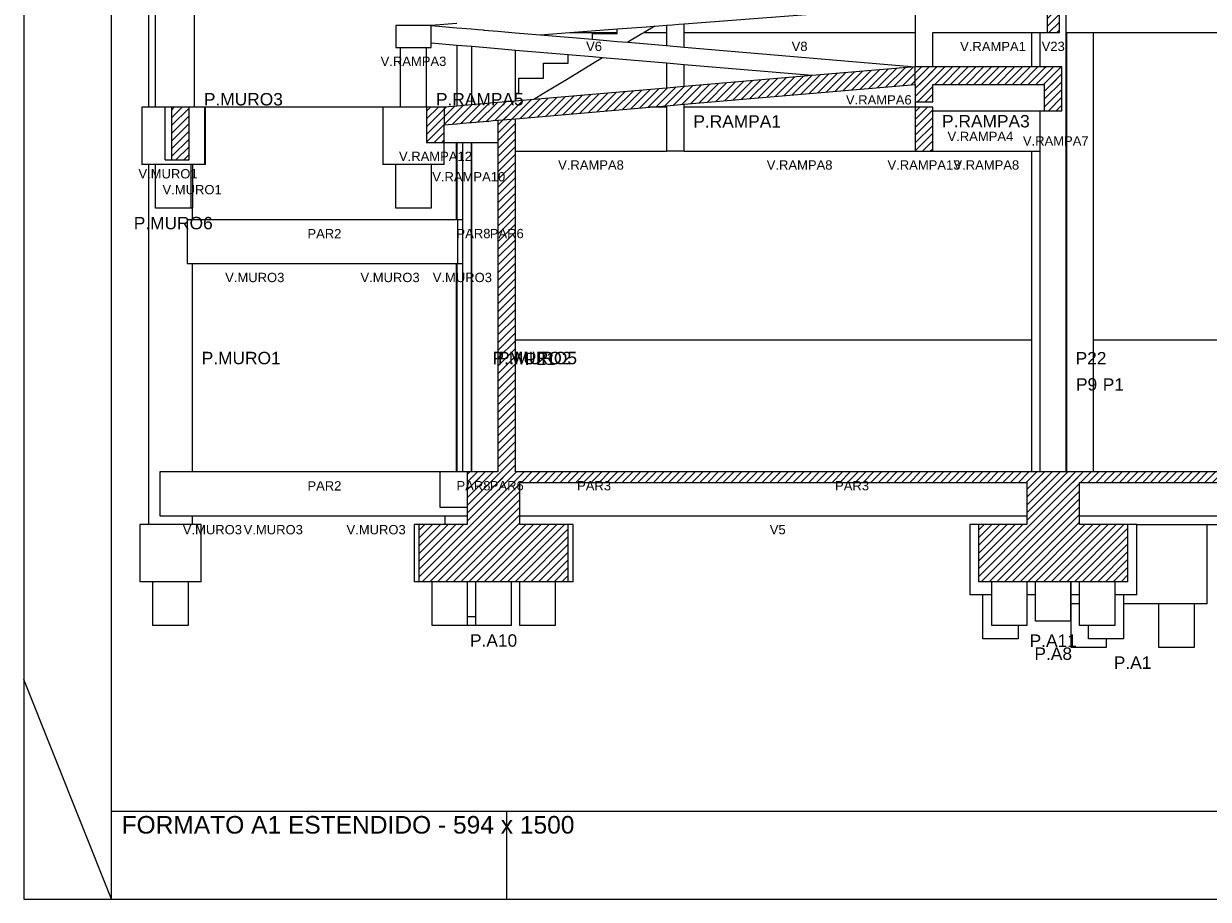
# Model space of a CAD drawing. Header units: millimetres. Extents: x 10 to 1250, y -62 to 528.
# Tile 139 of 256: x 10 to 24, y 198 to 208. Entities that reach past the tile are written whole.
import ezdxf

# ---------------------------------------------------------------- set-up
doc = ezdxf.new("R2010")
doc.units = ezdxf.units.MM
doc.header["$LTSCALE"] = 0.05
for name, color, linetype, lineweight in [('FO-Cotas', 5, 'Continuous', 5), ('FO-Níveis', 9, 'Continuous', 5), ('FO-Pilares pré-moldados', 3, 'Continuous', 20), ('FO-Seção das fundações', 9, 'Continuous', 5), ('FO-Títulos', 7, 'Continuous', 5)]:
    doc.layers.add(name, color=color, linetype=linetype, lineweight=lineweight)
doc.layers.add('FOLHA_PADRÃO', color=7, linetype='Continuous')
doc.styles.add('Arial', font='arial.ttf')
pattern_1 = [(45, (-96.81562, -34.92108), (-0.08838835, 0.08838835), [])]

# ---------------------------------------------------------------- blocks, each defined once
blk = doc.blocks.new('A1EST. 1500')
at = {"layer": 'FOLHA_PADRÃO', "color": 1, "linetype": 'Continuous'}
for p, q in [((0, 59.4), (0, 0)), ((1, 0), (1, 1)), ((5.5, 0), (5.5, 1)), ((0, 0), (150.008, 0))]:
    blk.add_line(p, q, dxfattribs=at)
at = {"layer": 'FOLHA_PADRÃO', "color": 1}
blk.add_line((1, 0), (0, 2.5), dxfattribs=at)
at = {"layer": 'FOLHA_PADRÃO', "color": 6, "linetype": 'Continuous'}
blk.add_lwpolyline([(149, 58.4), (149, 1), (1, 1), (1, 58.4), (149, 58.4)], dxfattribs=at)
at = {"layer": 'FOLHA_PADRÃO', "color": 7, "style": 'Arial'}
blk.add_text('FORMATO A1 ESTENDIDO - 594 x 1500', height=0.2, dxfattribs=at).set_placement((1.114, 0.748))
blk = doc.blocks.new('AAA')
at = {"layer": 'FO-Níveis', "linetype": 'Continuous'}
h = blk.add_hatch(dxfattribs=at)
h.set_pattern_fill('ANSI31', color=256, style=0)
h.set_pattern_definition(pattern_1)
h.paths.add_polyline_path([(-72.5219, 17.5821), (-72.2419, 17.5821), (-72.2419, 18.5821), (-72.5219, 18.5821), (-72.5219, 17.5821)])
h = blk.add_hatch(dxfattribs=at)
h.set_pattern_fill('ANSI31', color=256, style=0)
h.set_pattern_definition(pattern_1)
h.paths.add_polyline_path([(-86.2439, 15.4808), (-75.5239, 16.4008), (-75.5239, 16.8021), (-86.2439, 15.8821), (-86.2439, 15.4808)])
h = blk.add_hatch(dxfattribs=at)
h.set_pattern_fill('ANSI31', color=256, style=0)
h.set_pattern_definition(pattern_1)
h.paths.add_polyline_path([(-75.5239, 16.4021), (-72.1859, 16.4021), (-72.1859, 16.8021), (-75.5239, 16.8021), (-75.5239, 16.4021)])
h = blk.add_hatch(dxfattribs=at)
h.set_pattern_fill('ANSI31', color=256, style=0)
h.set_pattern_definition(pattern_1)
h.paths.add_polyline_path([(-75.5239, 16.0021), (-75.1239, 16.0021), (-75.1239, 16.8021), (-75.5239, 16.8021), (-75.5239, 16.0021)])
h = blk.add_hatch(dxfattribs=at)
h.set_pattern_fill('ANSI31', color=256, style=0)
h.set_pattern_definition(pattern_1)
h.paths.add_polyline_path([(-72.5859, 15.8021), (-72.1859, 15.8021), (-72.1859, 16.8021), (-72.5859, 16.8021), (-72.5859, 15.8021)])
h = blk.add_hatch(dxfattribs=at)
h.set_pattern_fill('ANSI31', color=256, style=0)
h.set_pattern_definition(pattern_1)
h.paths.add_polyline_path([(-92.453, 14.6821), (-92.0529, 14.6821), (-92.0529, 15.8821), (-92.453, 15.8821), (-92.453, 14.6821)])
h = blk.add_hatch(dxfattribs=at)
h.set_pattern_fill('ANSI31', color=256, style=0)
h.set_pattern_definition(pattern_1)
h.paths.add_polyline_path([(-86.6439, 15.0821), (-86.2439, 15.0821), (-86.2439, 15.8821), (-86.6439, 15.8821), (-86.6439, 15.0821)])
h = blk.add_hatch(dxfattribs=at)
h.set_pattern_fill('ANSI31', color=256, style=0)
h.set_pattern_definition(pattern_1)
h.paths.add_polyline_path([(-85.0209, 13.3221), (-84.6209, 13.3221), (-84.6209, 15.8821), (-85.0209, 15.8821), (-85.0209, 13.3221)])
h = blk.add_hatch(dxfattribs=at)
h.set_pattern_fill('ANSI31', color=256, style=0)
h.set_pattern_definition(pattern_1)
h.paths.add_polyline_path([(-75.5239, 14.8821), (-75.1239, 14.8821), (-75.1239, 15.8821), (-75.5239, 15.8821), (-75.5239, 14.8821)])
h = blk.add_hatch(dxfattribs=at)
h.set_pattern_fill('ANSI31', color=256, style=0)
h.set_pattern_definition(pattern_1)
h.paths.add_polyline_path([(-85.0209, 7.5821), (-84.6209, 7.5821), (-84.6209, 13.3221), (-85.0209, 13.3221), (-85.0209, 7.5821)])
h = blk.add_hatch(dxfattribs=at)
h.set_pattern_fill('ANSI31', color=256, style=0)
h.set_pattern_definition(pattern_1)
h.paths.add_polyline_path([(-85.7209, 7.3421), (-71.7819, 7.3421), (-71.7819, 7.5821), (-85.7209, 7.5821), (-85.7209, 7.3421)])
h = blk.add_hatch(dxfattribs=at)
h.set_pattern_fill('ANSI31', color=256, style=0)
h.set_pattern_definition(pattern_1)
h.paths.add_polyline_path([(-85.7209, 6.3821), (-84.5209, 6.3821), (-84.5209, 7.5821), (-85.7209, 7.5821), (-85.7209, 6.3821)])
h = blk.add_hatch(dxfattribs=at)
h.set_pattern_fill('ANSI31', color=256, style=0)
h.set_pattern_definition(pattern_1)
h.paths.add_polyline_path([(-72.9819, 7.3421), (-58.8839, 7.3421), (-58.8839, 7.5821), (-72.9819, 7.5821), (-72.9819, 7.3421)])
h = blk.add_hatch(dxfattribs=at)
h.set_pattern_fill('ANSI31', color=256, style=0)
h.set_pattern_definition(pattern_1)
h.paths.add_polyline_path([(-72.9819, 6.3821), (-71.7819, 6.3821), (-71.7819, 7.5821), (-72.9819, 7.5821), (-72.9819, 6.3821)])
h = blk.add_hatch(dxfattribs=at)
h.set_pattern_fill('ANSI31', color=256, style=0)
h.set_pattern_definition(pattern_1)
h.paths.add_polyline_path([(-86.8209, 5.0821), (-83.4209, 5.0821), (-83.4209, 6.3821), (-86.8209, 6.3821), (-86.8209, 5.0821)])
h = blk.add_hatch(dxfattribs=at)
h.set_pattern_fill('ANSI31', color=256, style=0)
h.set_pattern_definition(pattern_1)
h.paths.add_polyline_path([(-74.0819, 5.0821), (-70.6819, 5.0821), (-70.6819, 6.3821), (-74.0819, 6.3821), (-74.0819, 5.0821)])
at = {"layer": 'FO-Cotas'}
for p, q in [((-92.9759, 18.5821), (-92.9759, 17.7421)), ((-92.8259, 18.5821), (-92.8259, 17.7421)), ((-91.9259, 17.7421), (-91.9259, 18.5821)), ((-80.7859, 17.78), (-75.5239, 18.1811)), ((-75.5239, 18.1811), (-75.5239, 17.7421)), ((-72.0845, 17.7421), (-72.0845, 18.2821)), ((-92.9759, 17.7421), (-92.9759, 16.8021)), ((-92.8259, 17.7421), (-92.8259, 16.8021)), ((-91.9259, 16.8021), (-91.9259, 17.7421)), ((-87.3439, 17.7421), (-87.3439, 17.2421)), ((-87.2439, 17.7421), (-87.3439, 17.7421)), ((-86.6439, 17.7421), (-87.2439, 17.7421)), ((-86.5439, 17.7421), (-86.6439, 17.7421)), ((-85.9569, 17.7869), (-86.5439, 17.7421)), ((-86.5439, 17.7421), (-85.9569, 17.6921)), ((-86.5439, 17.3411), (-86.5439, 17.7421)), ((-85.9569, 17.6921), (-85.6209, 17.6634)), ((-85.6209, 17.6634), (-85.4809, 17.6514)), ((-85.4809, 17.6514), (-85.3569, 17.6409)), ((-85.3569, 17.6409), (-85.3409, 17.6395)), ((-85.3409, 17.6395), (-85.0209, 17.6122)), ((-85.0209, 17.6122), (-84.6209, 17.5781)), ((-84.6209, 17.5781), (-84.061, 17.5303)), ((-84.061, 17.5303), (-83.3816, 17.5821)), ((-84.061, 17.5303), (-82.8659, 17.4284)), ((-83.3816, 17.5821), (-82.3059, 17.6641)), ((-83.3816, 17.5821), (-82.3059, 17.5821)), ((-82.8659, 17.5621), (-82.3059, 17.5621)), ((-82.8659, 17.4284), (-82.8659, 17.5621)), ((-82.3059, 17.6641), (-81.7459, 17.7068)), ((-82.3059, 17.5821), (-82.3059, 17.6641)), ((-82.3059, 17.5621), (-82.3059, 17.5821)), ((-81.7459, 17.5512), (-82.0612, 17.3597)), ((-81.7459, 17.7068), (-81.4527, 17.7292)), ((-81.6949, 17.5821), (-81.7459, 17.5512)), ((-81.4527, 17.7292), (-81.6949, 17.5821)), ((-81.6949, 17.5821), (-81.1859, 17.5821)), ((-81.4527, 17.7292), (-81.1859, 17.7495)), ((-81.1859, 17.7495), (-81.0459, 17.7602)), ((-81.1859, 17.7495), (-81.1859, 17.7421)), ((-81.1859, 17.7421), (-81.1859, 17.5821)), ((-81.1859, 17.5821), (-81.1859, 17.2851)), ((-81.0459, 17.7602), (-80.9059, 17.7708)), ((-80.9059, 17.7708), (-80.7859, 17.78)), ((-80.7859, 17.7421), (-80.7859, 17.78)), ((-80.7859, 17.5821), (-80.7859, 17.7421)), ((-80.7859, 17.5821), (-75.5239, 17.5821)), ((-80.7859, 17.251), (-80.7859, 17.5821)), ((-75.5239, 17.7421), (-75.5239, 17.5821)), ((-75.5239, 17.5821), (-75.5239, 16.8021)), ((-75.1239, 17.5821), (-72.8759, 17.5821)), ((-75.1239, 16.8021), (-75.1239, 17.5821)), ((-72.8759, 17.5821), (-72.8759, 16.8021)), ((-72.8759, 17.5821), (-72.6873, 17.5821)), ((-72.6873, 17.5821), (-72.6873, 16.8021)), ((-72.6873, 17.5821), (-72.6853, 17.5821)), ((-72.6853, 17.5821), (-72.5219, 17.5821)), ((-72.0845, 17.5821), (-72.0845, 17.7421)), ((-72.0845, 17.5821), (-72.0759, 17.5821)), ((-72.0845, 16.8021), (-72.0845, 17.5821)), ((-72.0759, 16.8021), (-72.0759, 17.5821)), ((-72.0759, 17.5821), (-71.4767, 17.5821)), ((-71.4767, 17.5821), (-71.4666, 17.5821)), ((-71.4666, 16.8021), (-71.4666, 17.5821)), ((-71.4666, 17.5821), (-65.2559, 17.5821)), ((-86.5439, 17.3408), (-86.5439, 17.3411)), ((-86.5439, 17.2421), (-86.5439, 17.3408)), ((-85.9569, 17.2907), (-86.5439, 17.3408)), ((-85.9569, 17.2907), (-85.9569, 16.8021)), ((-85.6209, 17.2621), (-85.9569, 17.2907)), ((-85.6209, 17.2621), (-85.6209, 16.8021)), ((-85.3569, 17.2396), (-85.6209, 17.2621)), ((-82.8659, 17.4284), (-82.3059, 17.3806)), ((-82.3059, 17.3806), (-82.0612, 17.3597)), ((-82.0612, 17.3597), (-81.1859, 17.2851)), ((-81.1859, 17.2851), (-80.7859, 17.251)), ((-87.3439, 17.2421), (-87.2439, 17.2421)), ((-87.2439, 17.2421), (-87.2439, 16.8021)), ((-87.2439, 17.2421), (-86.6439, 17.2421)), ((-86.6439, 16.8021), (-86.6439, 17.2421)), ((-86.6439, 17.2421), (-86.5439, 17.2421)), ((-85.0209, 17.2109), (-85.3569, 17.2396)), ((-84.6209, 17.1768), (-85.0209, 17.2109)), ((-84.6209, 16.8021), (-84.6209, 17.1768)), ((-83.4259, 17.0749), (-84.6209, 17.1768)), ((-83.4259, 16.8821), (-83.4259, 17.0749)), ((-82.8659, 17.0271), (-83.4259, 17.0749)), ((-82.6407, 17.0079), (-82.8659, 17.0271)), ((-82.6407, 17.0079), (-82.8659, 16.8712)), ((-81.1859, 16.8838), (-82.6407, 17.0079)), ((-80.7859, 17.251), (-75.5239, 16.8021)), ((-92.9759, 16.8021), (-92.9759, 15.8821)), ((-92.8259, 16.8021), (-92.8259, 15.8821)), ((-91.9259, 15.8821), (-91.9259, 16.8021)), ((-87.2439, 16.8021), (-87.2439, 15.8821)), ((-86.6439, 15.8821), (-86.6439, 16.8021)), ((-85.9569, 16.8021), (-85.9569, 15.9068)), ((-85.6209, 16.8021), (-85.6209, 16.7731)), ((-85.6209, 16.7731), (-85.6209, 15.9356)), ((-84.6209, 16.7731), (-84.6209, 16.8021)), ((-84.6209, 16.2021), (-84.6209, 16.7731)), ((-83.9859, 16.8821), (-83.4259, 16.8821)), ((-83.9859, 16.5421), (-83.9859, 16.8821)), ((-82.8659, 16.8712), (-83.4259, 16.5312)), ((-81.1859, 16.8838), (-81.1859, 16.8021)), ((-80.7859, 16.8497), (-81.1859, 16.8838)), ((-81.1859, 16.8021), (-81.1859, 16.3162)), ((-80.7859, 16.8021), (-80.7859, 16.8497)), ((-77.8691, 16.6009), (-80.7859, 16.8497)), ((-80.7859, 16.3505), (-80.7859, 16.8021)), ((-72.0845, 15.8821), (-72.0845, 16.8021)), ((-72.0759, 15.8821), (-72.0759, 16.8021)), ((-71.4666, 15.8821), (-71.4666, 16.8021)), ((-84.5459, 16.5421), (-83.9859, 16.5421)), ((-84.5459, 16.2021), (-84.5459, 16.5421)), ((-83.4259, 16.5312), (-83.9859, 16.1912)), ((-84.6209, 16.2021), (-84.5459, 16.2021)), ((-84.6209, 16.0214), (-84.6209, 16.2021)), ((-83.9859, 16.1912), (-84.207, 16.0569)), ((-81.1859, 15.9148), (-81.1859, 15.8821)), ((-80.7859, 15.8821), (-80.7859, 15.9492)), ((-75.5239, 16.0021), (-75.5239, 15.8821)), ((-93.1294, 15.8821), (-93.1294, 14.5821)), ((-93.0759, 15.8821), (-93.1294, 15.8821)), ((-92.9759, 15.8821), (-93.0759, 15.8821)), ((-92.8259, 15.8821), (-92.9759, 15.8821)), ((-92.8196, 15.8821), (-92.8259, 15.8821)), ((-92.6172, 15.8821), (-92.8196, 15.8821)), ((-92.6076, 15.8821), (-92.6172, 15.8821)), ((-92.5953, 15.8821), (-92.6076, 15.8821)), ((-92.453, 15.8821), (-92.5953, 15.8821)), ((-92.5953, 14.6821), (-92.5953, 15.8821)), ((-91.9808, 15.8821), (-92.0529, 15.8821)), ((-91.9759, 15.8821), (-91.9808, 15.8821)), ((-91.9259, 15.8821), (-91.9759, 15.8821)), ((-91.6956, 15.8821), (-91.9259, 15.8821)), ((-91.6759, 15.8821), (-91.6956, 15.8821)), ((-91.6956, 14.8821), (-91.6956, 15.8821)), ((-91.6759, 14.8821), (-91.6759, 15.8821)), ((-87.6439, 15.8821), (-91.6759, 15.8821)), ((-87.6439, 15.8821), (-87.6439, 14.8821)), ((-87.2439, 15.8821), (-87.6439, 15.8821)), ((-86.6439, 15.8821), (-87.2439, 15.8821)), ((-81.1859, 15.8821), (-81.5671, 15.8821)), ((-81.1859, 15.8821), (-81.1859, 14.8821)), ((-75.5239, 15.8821), (-80.7859, 15.8821)), ((-80.7859, 14.8821), (-80.7859, 15.8821)), ((-75.1239, 15.8021), (-72.8759, 15.8021)), ((-72.8759, 15.8021), (-72.6873, 15.8021)), ((-72.6873, 15.8021), (-72.6873, 14.8821)), ((-72.6873, 15.8021), (-72.6853, 15.8021)), ((-72.6853, 15.8021), (-72.5859, 15.8021)), ((-72.0845, 13.3221), (-72.0845, 15.8821)), ((-72.0759, 13.3221), (-72.0759, 15.8821)), ((-71.4666, 13.3221), (-71.4666, 15.8821)), ((-91.6956, 14.5821), (-91.6956, 14.8821)), ((-91.6759, 14.5821), (-91.6759, 14.8821)), ((-87.6439, 14.8821), (-87.6439, 14.5821)), ((-86.2439, 14.8821), (-86.2439, 15.0821)), ((-86.2439, 15.0821), (-85.9618, 15.0821)), ((-86.2439, 14.5821), (-86.2439, 14.8821)), ((-85.9618, 15.0821), (-85.9569, 15.0821)), ((-85.9618, 14.8821), (-85.9618, 15.0821)), ((-85.9618, 13.3221), (-85.9618, 14.8821)), ((-85.9569, 15.0821), (-85.9569, 14.8821)), ((-85.9569, 15.0821), (-85.952, 15.0821)), ((-85.9569, 14.8821), (-85.9569, 13.3221)), ((-85.952, 15.0821), (-85.8313, 15.0821)), ((-85.8313, 15.0821), (-85.8313, 13.3221)), ((-85.8313, 15.0821), (-85.7408, 15.0821)), ((-85.7408, 15.0821), (-85.646, 15.0821)), ((-85.646, 15.0821), (-85.63, 15.0821)), ((-85.63, 15.0821), (-85.6209, 15.0821)), ((-85.63, 15.0821), (-85.63, 14.8821)), ((-85.63, 14.8821), (-85.63, 13.3221)), ((-85.6209, 15.0821), (-85.6209, 14.8821)), ((-85.6209, 15.0821), (-85.5262, 15.0821)), ((-85.6209, 14.8821), (-85.6209, 13.3221)), ((-85.5262, 15.0821), (-85.3569, 15.0821)), ((-85.3569, 15.0821), (-85.2462, 15.0821)), ((-85.2462, 15.0821), (-85.2313, 15.0821)), ((-85.2313, 15.0821), (-85.1264, 15.0821)), ((-85.1264, 15.0821), (-85.0209, 15.0821)), ((-84.6209, 14.8821), (-81.1859, 14.8821)), ((-80.7859, 14.8821), (-81.1859, 14.8821)), ((-80.7859, 14.8821), (-75.5239, 14.8821)), ((-75.1239, 14.8821), (-72.8759, 14.8821)), ((-72.8759, 14.8821), (-72.8759, 13.3221)), ((-72.8759, 14.8821), (-72.6873, 14.8821)), ((-72.6873, 14.8821), (-72.6873, 13.3221)), ((-93.0759, 14.5821), (-93.1294, 14.5821)), ((-92.9759, 14.5821), (-93.0759, 14.5821)), ((-92.9759, 14.5821), (-92.9759, 13.3221)), ((-92.8125, 14.5821), (-92.9759, 14.5821)), ((-92.8125, 13.5821), (-92.8125, 14.5821)), ((-92.7759, 14.5821), (-92.8125, 14.5821)), ((-92.0125, 14.5821), (-92.7759, 14.5821)), ((-92.5953, 14.6821), (-92.453, 14.6821)), ((-92.0125, 14.5821), (-92.0125, 13.5821)), ((-91.9808, 14.5821), (-92.0125, 14.5821)), ((-91.9759, 14.5821), (-91.9808, 14.5821)), ((-91.9759, 14.5821), (-91.9759, 13.5821)), ((-91.6956, 14.5821), (-91.9759, 14.5821)), ((-91.6759, 14.5821), (-91.6956, 14.5821)), ((-87.3439, 14.5821), (-87.6439, 14.5821)), ((-87.3439, 13.5821), (-87.3439, 14.5821)), ((-86.5439, 14.5821), (-87.3439, 14.5821)), ((-86.5439, 14.5821), (-86.5439, 13.5821)), ((-86.2439, 14.5821), (-86.5439, 14.5821)), ((-92.7759, 13.5821), (-92.8125, 13.5821)), ((-92.0125, 13.5821), (-92.7759, 13.5821)), ((-91.9808, 13.5821), (-92.0125, 13.5821)), ((-91.9759, 13.5821), (-91.9808, 13.5821)), ((-91.9759, 13.3221), (-91.9759, 13.5821)), ((-86.5439, 13.5821), (-87.3439, 13.5821)), ((-92.9759, 13.3221), (-92.9759, 7.5821)), ((-92.0966, 13.3221), (-92.0966, 12.3221)), ((-91.9808, 13.3221), (-92.0966, 13.3221)), ((-91.9759, 13.3221), (-91.9808, 13.3221)), ((-89.0179, 13.3221), (-91.9759, 13.3221)), ((-89.0166, 13.3221), (-89.0179, 13.3221)), ((-88.806, 13.3221), (-89.0166, 13.3221)), ((-88.8047, 13.3221), (-88.806, 13.3221)), ((-85.9618, 13.3221), (-88.8047, 13.3221)), ((-85.9569, 13.3221), (-85.9618, 13.3221)), ((-85.952, 13.3221), (-85.9569, 13.3221)), ((-85.9366, 13.3221), (-85.952, 13.3221)), ((-85.8503, 13.3221), (-85.9366, 13.3221)), ((-85.9366, 12.3221), (-85.9366, 13.3221)), ((-85.8313, 13.3221), (-85.8503, 13.3221)), ((-85.8313, 13.3221), (-85.8313, 12.3221)), ((-85.63, 13.3221), (-85.63, 7.5821)), ((-85.6209, 13.3221), (-85.6209, 13.2931)), ((-85.6209, 13.2931), (-85.6209, 7.5821)), ((-72.8759, 13.3221), (-72.8759, 10.5821)), ((-72.6873, 13.3221), (-72.6873, 7.5821)), ((-72.0845, 10.5821), (-72.0845, 13.3221)), ((-72.0759, 10.5821), (-72.0759, 13.3221)), ((-71.4666, 10.5821), (-71.4666, 13.3221)), ((-92.0966, 12.3221), (-91.9808, 12.3221)), ((-91.9808, 12.3221), (-91.9759, 12.3221)), ((-91.9759, 7.5821), (-91.9759, 12.3221)), ((-91.9759, 12.3221), (-89.0179, 12.3221)), ((-89.0179, 12.3221), (-89.0166, 12.3221)), ((-89.0166, 12.3221), (-88.806, 12.3221)), ((-88.806, 12.3221), (-88.8047, 12.3221)), ((-88.8047, 12.3221), (-85.9618, 12.3221)), ((-85.9618, 7.5821), (-85.9618, 12.3221)), ((-85.9618, 12.3221), (-85.9569, 12.3221)), ((-85.9569, 12.3221), (-85.9569, 7.5821)), ((-85.9569, 12.3221), (-85.952, 12.3221)), ((-85.952, 12.3221), (-85.9366, 12.3221)), ((-85.9366, 12.3221), (-85.8503, 12.3221)), ((-85.8503, 12.3221), (-85.8313, 12.3221)), ((-85.8313, 12.3221), (-85.8313, 7.5821)), ((-81.0459, 10.5821), (-84.6209, 10.5821)), ((-72.8759, 10.5821), (-81.0459, 10.5821)), ((-72.8759, 10.5821), (-72.8759, 9.5821)), ((-72.0845, 9.5821), (-72.0845, 10.5821)), ((-72.0759, 9.5821), (-72.0759, 10.5821)), ((-71.4666, 9.5821), (-71.4666, 10.5821)), ((-65.2559, 10.5821), (-71.4666, 10.5821)), ((-72.8759, 9.5821), (-72.8759, 7.5821)), ((-72.0845, 7.5821), (-72.0845, 9.5821)), ((-72.0759, 7.5821), (-72.0759, 9.5821)), ((-71.4666, 7.5821), (-71.4666, 9.5821)), ((-92.9759, 7.5821), (-92.9759, 6.3821)), ((-92.7145, 7.5821), (-92.7145, 6.5821)), ((-92.01, 7.5821), (-92.7145, 7.5821)), ((-91.9808, 7.5821), (-92.01, 7.5821)), ((-91.9759, 7.5821), (-91.9808, 7.5821)), ((-90.3267, 7.5821), (-91.9759, 7.5821)), ((-90.2692, 7.5821), (-90.3267, 7.5821)), ((-89.9439, 7.5821), (-90.2692, 7.5821)), ((-89.891, 7.5821), (-89.9439, 7.5821)), ((-89.8335, 7.5821), (-89.891, 7.5821)), ((-89.6973, 7.5821), (-89.8335, 7.5821)), ((-89.4507, 7.5821), (-89.6973, 7.5821)), ((-86.9404, 7.5821), (-89.4507, 7.5821)), ((-86.8458, 7.5821), (-86.9404, 7.5821)), ((-86.8296, 7.5821), (-86.8458, 7.5821)), ((-86.7258, 7.5821), (-86.8296, 7.5821)), ((-86.3436, 7.5821), (-86.7258, 7.5821)), ((-86.3436, 7.5821), (-86.3436, 6.7821)), ((-86.2209, 7.5821), (-86.3436, 7.5821)), ((-85.991, 7.5821), (-86.2209, 7.5821)), ((-85.9618, 7.5821), (-85.991, 7.5821)), ((-85.9569, 7.5821), (-85.9618, 7.5821)), ((-85.952, 7.5821), (-85.9569, 7.5821)), ((-85.8313, 7.5821), (-85.952, 7.5821)), ((-85.7678, 7.5821), (-85.8313, 7.5821)), ((-85.7408, 7.5821), (-85.7678, 7.5821)), ((-85.7209, 7.5821), (-85.7408, 7.5821)), ((-86.3436, 6.7821), (-86.2209, 6.7821)), ((-86.2209, 6.7821), (-85.991, 6.7821)), ((-85.991, 6.7821), (-85.9569, 6.7821)), ((-85.9569, 6.7821), (-85.952, 6.7821)), ((-85.952, 6.7821), (-85.8313, 6.7821)), ((-85.8313, 6.7821), (-85.7678, 6.7821)), ((-85.7678, 6.7821), (-85.7209, 6.7821)), ((-92.7145, 6.5821), (-91.9759, 6.5821)), ((-91.9759, 6.3821), (-91.9759, 6.5821)), ((-91.9759, 6.5821), (-90.3267, 6.5821)), ((-90.3267, 6.5821), (-90.2692, 6.5821)), ((-90.2692, 6.5821), (-89.9439, 6.5821)), ((-89.9439, 6.5821), (-89.891, 6.5821)), ((-89.891, 6.5821), (-89.8335, 6.5821)), ((-89.8335, 6.5821), (-89.6973, 6.5821)), ((-89.6973, 6.5821), (-89.4507, 6.5821)), ((-89.4507, 6.5821), (-86.2313, 6.5821)), ((-86.2313, 6.5821), (-86.2313, 6.3821)), ((-86.2313, 6.5821), (-85.9569, 6.5821)), ((-85.9569, 6.5821), (-85.8313, 6.5821)), ((-85.8313, 6.5821), (-85.7678, 6.5821)), ((-85.7678, 6.5821), (-85.7209, 6.5821)), ((-84.5209, 6.5821), (-81.0459, 6.5821)), ((-81.0459, 6.5821), (-72.9819, 6.5821)), ((-71.7819, 6.5821), (-71.5465, 6.5821)), ((-71.5465, 6.5821), (-71.4838, 6.5821)), ((-71.4838, 6.5821), (-71.4666, 6.5821)), ((-71.4666, 6.5821), (-70.7702, 6.5821)), ((-70.7702, 6.5821), (-70.3816, 6.5821)), ((-70.3816, 6.5821), (-69.605, 6.5821)), ((-69.605, 6.5821), (-65.6384, 6.5821)), ((-93.1759, 6.3821), (-93.1759, 5.0821)), ((-92.9759, 6.3821), (-93.1759, 6.3821)), ((-91.9759, 6.3821), (-92.9759, 6.3821)), ((-91.7759, 6.3821), (-91.9759, 6.3821)), ((-91.7759, 5.0821), (-91.7759, 6.3821)), ((-86.9292, 6.3821), (-86.9292, 5.0821)), ((-86.8209, 6.3821), (-86.9292, 6.3821)), ((-83.3126, 6.3821), (-83.4209, 6.3821)), ((-83.3126, 5.0821), (-83.3126, 6.3821)), ((-74.2819, 6.3821), (-74.2819, 4.7821)), ((-74.0819, 6.3821), (-74.2819, 6.3821)), ((-70.4819, 6.3821), (-70.6819, 6.3821)), ((-70.4819, 6.3821), (-70.3816, 6.3821)), ((-70.4819, 4.7821), (-70.4819, 6.3821)), ((-70.3816, 6.3821), (-69.605, 6.3821)), ((-69.605, 6.3821), (-68.8757, 6.3821)), ((-68.8757, 4.5821), (-68.8757, 6.3821)), ((-68.8757, 6.3821), (-66.5559, 6.3821)), ((-92.8759, 5.0821), (-93.1759, 5.0821)), ((-92.8759, 4.0821), (-92.8759, 5.0821)), ((-92.0759, 5.0821), (-92.8759, 5.0821)), ((-92.0759, 5.0821), (-92.0759, 4.0821)), ((-91.7759, 5.0821), (-92.0759, 5.0821)), ((-86.8209, 5.0821), (-86.9292, 5.0821)), ((-86.5209, 4.0821), (-86.5209, 5.0821)), ((-85.7209, 5.0821), (-85.7209, 4.2821)), ((-85.5209, 4.2821), (-85.5209, 5.0821)), ((-84.7209, 5.0821), (-84.7209, 4.0821)), ((-84.5209, 4.0821), (-84.5209, 5.0821)), ((-83.7209, 5.0821), (-83.7209, 4.0821)), ((-83.3126, 5.0821), (-83.4209, 5.0821)), ((-73.7819, 4.7821), (-73.7819, 5.0821)), ((-72.9819, 5.0821), (-72.9819, 4.7821)), ((-72.7894, 4.7821), (-72.7894, 5.0821)), ((-71.9894, 5.0821), (-71.9894, 4.7821)), ((-71.9824, 5.0821), (-71.9824, 4.7821)), ((-71.7819, 4.7821), (-71.7819, 5.0821)), ((-70.9819, 5.0821), (-70.9819, 4.7821)), ((-73.9819, 4.7821), (-74.2819, 4.7821)), ((-73.9819, 3.7821), (-73.9819, 4.7821)), ((-73.7819, 4.7821), (-73.9819, 4.7821)), ((-73.7819, 4.0821), (-73.7819, 4.7821)), ((-72.7894, 4.7821), (-72.9819, 4.7821)), ((-72.9819, 4.7821), (-72.9819, 4.0821)), ((-72.7894, 4.1821), (-72.7894, 4.7821)), ((-71.9894, 4.7821), (-71.9894, 4.5821)), ((-71.7819, 4.7821), (-71.9824, 4.7821)), ((-71.9824, 4.7821), (-71.9824, 4.5821)), ((-71.7819, 4.5821), (-71.7819, 4.7821)), ((-70.7819, 4.7821), (-70.9819, 4.7821)), ((-70.9819, 4.7821), (-70.9819, 4.5821)), ((-70.7819, 4.7821), (-70.7819, 4.5821)), ((-70.4819, 4.7821), (-70.7819, 4.7821)), ((-71.9894, 4.5821), (-71.9894, 4.1821)), ((-71.9757, 4.5821), (-71.9824, 4.5821)), ((-71.9824, 4.5821), (-71.9824, 4.1821)), ((-71.9757, 3.5821), (-71.9757, 4.5821)), ((-71.7819, 4.5821), (-71.9757, 4.5821)), ((-71.7819, 4.0821), (-71.7819, 4.5821)), ((-70.9819, 4.5821), (-70.9819, 4.0821)), ((-69.9757, 4.5821), (-70.7819, 4.5821)), ((-70.7819, 4.5821), (-70.7819, 3.7821)), ((-69.9757, 3.5821), (-69.9757, 4.5821)), ((-69.1757, 4.5821), (-69.9757, 4.5821)), ((-69.1757, 4.5821), (-69.1757, 3.5821)), ((-68.8757, 4.5821), (-69.1757, 4.5821)), ((-92.0759, 4.0821), (-92.8759, 4.0821)), ((-86.0569, 4.0821), (-86.5209, 4.0821)), ((-85.7209, 4.0821), (-86.0569, 4.0821)), ((-85.5209, 4.2821), (-85.7209, 4.2821)), ((-85.7209, 4.2821), (-85.7209, 4.0821)), ((-85.5209, 4.0821), (-85.7209, 4.0821)), ((-85.5209, 4.0821), (-85.5209, 4.2821)), ((-85.2569, 4.0821), (-85.5209, 4.0821)), ((-84.7209, 4.0821), (-85.2569, 4.0821)), ((-83.7209, 4.0821), (-84.5209, 4.0821)), ((-73.1819, 4.0821), (-73.7819, 4.0821)), ((-73.1819, 4.0821), (-73.1819, 3.7821)), ((-72.9819, 4.0821), (-73.1819, 4.0821)), ((-72.7824, 4.1821), (-72.7894, 4.1821)), ((-71.9894, 4.1821), (-72.7824, 4.1821)), ((-71.9824, 4.1821), (-71.9894, 4.1821)), ((-71.5819, 4.0821), (-71.7819, 4.0821)), ((-71.5819, 3.7821), (-71.5819, 4.0821)), ((-71.1757, 4.0821), (-71.5819, 4.0821)), ((-70.9819, 4.0821), (-71.1757, 4.0821)), ((-73.1819, 3.7821), (-73.9819, 3.7821)), ((-71.1757, 3.7821), (-71.5819, 3.7821)), ((-71.1757, 3.7821), (-71.1757, 3.5821)), ((-70.7819, 3.7821), (-71.1757, 3.7821)), ((-71.1757, 3.5821), (-71.9757, 3.5821)), ((-69.1757, 3.5821), (-69.9757, 3.5821))]:
    blk.add_line(p, q, dxfattribs=at)
at = {"layer": 'FO-Títulos'}
for p, q in [((-72.5219, 18.2821), (-72.5219, 17.7421)), ((-72.2419, 17.7421), (-72.2419, 18.2821)), ((-72.5219, 17.7421), (-72.5219, 17.5821)), ((-72.5219, 17.5821), (-72.4952, 17.5821)), ((-72.4952, 17.5821), (-72.4659, 17.5821)), ((-72.4659, 17.5821), (-72.3819, 17.5821)), ((-72.3819, 17.5821), (-72.2419, 17.5821)), ((-72.2419, 17.5821), (-72.2419, 17.7421)), ((-75.5239, 16.8021), (-77.8691, 16.6009)), ((-75.1239, 16.8021), (-75.5239, 16.8021)), ((-75.5239, 16.4021), (-75.5239, 16.8021)), ((-72.8759, 16.8021), (-75.1239, 16.8021)), ((-72.6873, 16.8021), (-72.8759, 16.8021)), ((-72.5859, 16.8021), (-72.6873, 16.8021)), ((-72.4952, 16.8021), (-72.5859, 16.8021)), ((-72.3859, 16.8021), (-72.4952, 16.8021)), ((-72.1859, 16.8021), (-72.3859, 16.8021)), ((-72.1859, 16.4021), (-72.1859, 16.8021)), ((-77.8691, 16.6009), (-80.7859, 16.3505)), ((-81.1859, 16.3162), (-84.207, 16.0569)), ((-80.7859, 16.3505), (-81.1859, 16.3162)), ((-80.7859, 15.9492), (-75.5239, 16.4008)), ((-75.5239, 16.4008), (-75.5239, 16.4021)), ((-75.5239, 16.4008), (-75.5239, 16.0021)), ((-75.1239, 16.0021), (-75.1239, 16.4021)), ((-75.1239, 16.4021), (-72.8759, 16.4021)), ((-72.8759, 16.4021), (-72.6873, 16.4021)), ((-72.6873, 16.4021), (-72.5859, 16.4021)), ((-72.5859, 16.4021), (-72.5859, 15.8821)), ((-72.1859, 15.8821), (-72.1859, 16.4021)), ((-85.6209, 15.9356), (-85.9569, 15.9068)), ((-85.3569, 15.9582), (-85.6209, 15.9356)), ((-85.1059, 15.9798), (-85.3569, 15.9582)), ((-85.0209, 15.9871), (-85.1059, 15.9798)), ((-84.6209, 16.0214), (-85.0209, 15.9871)), ((-84.5459, 16.0278), (-84.6209, 16.0214)), ((-84.207, 16.0569), (-84.5459, 16.0278)), ((-81.5671, 15.8821), (-81.1859, 15.9148)), ((-81.1859, 15.9148), (-80.7859, 15.9492)), ((-75.5239, 16.0021), (-75.1239, 16.0021)), ((-92.453, 15.8821), (-92.453, 14.6821)), ((-92.3259, 15.8821), (-92.453, 15.8821)), ((-92.2174, 15.8821), (-92.3259, 15.8821)), ((-92.0529, 15.8821), (-92.2174, 15.8821)), ((-92.0529, 14.8821), (-92.0529, 15.8821)), ((-86.6439, 15.8821), (-86.6439, 15.0821)), ((-86.4439, 15.8821), (-86.6439, 15.8821)), ((-86.2439, 15.8821), (-86.4439, 15.8821)), ((-85.9569, 15.9068), (-86.2439, 15.8821)), ((-86.2439, 15.8821), (-86.2439, 15.4808)), ((-84.6209, 15.62), (-81.5671, 15.8821)), ((-75.1239, 15.8821), (-75.5239, 15.8821)), ((-75.5239, 15.8821), (-75.5239, 14.8821)), ((-75.1239, 15.8021), (-75.1239, 15.8821)), ((-75.1239, 14.8821), (-75.1239, 15.8021)), ((-72.5859, 15.8821), (-72.5859, 15.8021)), ((-72.5859, 15.8021), (-72.4952, 15.8021)), ((-72.4952, 15.8021), (-72.3859, 15.8021)), ((-72.3859, 15.8021), (-72.1859, 15.8021)), ((-72.1859, 15.8021), (-72.1859, 15.8821)), ((-86.2439, 15.4808), (-85.9618, 15.505)), ((-86.2439, 15.0821), (-86.2439, 15.4808)), ((-85.9618, 15.505), (-85.9569, 15.5054)), ((-85.9569, 15.5054), (-85.952, 15.5058)), ((-85.952, 15.5058), (-85.8313, 15.5162)), ((-85.8313, 15.5162), (-85.7408, 15.5239)), ((-85.7408, 15.5239), (-85.646, 15.5321)), ((-85.646, 15.5321), (-85.63, 15.5334)), ((-85.63, 15.5334), (-85.6209, 15.5342)), ((-85.6209, 15.5342), (-85.5262, 15.5423)), ((-85.5262, 15.5423), (-85.3569, 15.5569)), ((-85.3569, 15.5569), (-85.2462, 15.5664)), ((-85.2462, 15.5664), (-85.2313, 15.5677)), ((-85.2313, 15.5677), (-85.1264, 15.5767)), ((-85.1264, 15.5767), (-85.0209, 15.5857)), ((-85.0209, 15.5857), (-84.8209, 15.6029)), ((-85.0209, 15.5857), (-85.0209, 15.0821)), ((-84.8209, 15.6029), (-84.6209, 15.62)), ((-84.6209, 14.8821), (-84.6209, 15.62)), ((-92.0529, 14.6821), (-92.0529, 14.8821)), ((-86.6439, 15.0821), (-86.4439, 15.0821)), ((-86.4439, 15.0821), (-86.2439, 15.0821)), ((-85.0209, 15.0821), (-85.0209, 14.8821)), ((-85.0209, 14.8821), (-85.0209, 13.3221)), ((-84.6209, 13.3221), (-84.6209, 14.8821)), ((-75.5239, 14.8821), (-75.1239, 14.8821)), ((-92.453, 14.6821), (-92.2174, 14.6821)), ((-92.2174, 14.6821), (-92.0529, 14.6821)), ((-85.0209, 13.3221), (-85.0209, 13.2931)), ((-85.0209, 13.2931), (-85.0209, 7.5821)), ((-84.6209, 13.2931), (-84.6209, 13.3221)), ((-84.6209, 10.5821), (-84.6209, 13.2931)), ((-84.6209, 9.5821), (-84.6209, 10.5821)), ((-84.6209, 7.5821), (-84.6209, 9.5821)), ((-85.7209, 7.5821), (-85.7209, 7.3421)), ((-85.646, 7.5821), (-85.7209, 7.5821)), ((-85.6445, 7.5821), (-85.646, 7.5821)), ((-85.63, 7.5821), (-85.6445, 7.5821)), ((-85.6209, 7.5821), (-85.63, 7.5821)), ((-85.5262, 7.5821), (-85.6209, 7.5821)), ((-85.3569, 7.5821), (-85.5262, 7.5821)), ((-85.2464, 7.5821), (-85.3569, 7.5821)), ((-85.2462, 7.5821), (-85.2464, 7.5821)), ((-85.2313, 7.5821), (-85.2462, 7.5821)), ((-85.1513, 7.5821), (-85.2313, 7.5821)), ((-85.1264, 7.5821), (-85.1513, 7.5821)), ((-85.0209, 7.5821), (-85.1264, 7.5821)), ((-84.5209, 7.5821), (-84.6209, 7.5821)), ((-81.0459, 7.5821), (-84.5209, 7.5821)), ((-72.9819, 7.5821), (-81.0459, 7.5821)), ((-72.8759, 7.5821), (-72.9819, 7.5821)), ((-72.6873, 7.5821), (-72.8759, 7.5821)), ((-72.6859, 7.5821), (-72.6873, 7.5821)), ((-72.4952, 7.5821), (-72.6859, 7.5821)), ((-72.4759, 7.5821), (-72.4952, 7.5821)), ((-72.3182, 7.5821), (-72.4759, 7.5821)), ((-72.0859, 7.5821), (-72.3182, 7.5821)), ((-72.0845, 7.5821), (-72.0859, 7.5821)), ((-72.0759, 7.5821), (-72.0845, 7.5821)), ((-71.7819, 7.5821), (-72.0759, 7.5821)), ((-71.5465, 7.5821), (-71.7819, 7.5821)), ((-71.4838, 7.5821), (-71.5465, 7.5821)), ((-71.4666, 7.5821), (-71.4838, 7.5821)), ((-70.7702, 7.5821), (-71.4666, 7.5821)), ((-70.3816, 7.5821), (-70.7702, 7.5821)), ((-69.605, 7.5821), (-70.3816, 7.5821)), ((-65.6384, 7.5821), (-69.605, 7.5821)), ((-85.7209, 7.3421), (-85.7209, 6.7821)), ((-84.5209, 6.5821), (-84.5209, 7.3421)), ((-84.5209, 7.3421), (-81.0459, 7.3421)), ((-81.0459, 7.3421), (-72.9819, 7.3421)), ((-72.9819, 7.3421), (-72.9819, 6.5821)), ((-71.7819, 6.5821), (-71.7819, 7.3421)), ((-71.7819, 7.3421), (-71.5465, 7.3421)), ((-71.5465, 7.3421), (-71.4838, 7.3421)), ((-71.4838, 7.3421), (-71.4666, 7.3421)), ((-71.4666, 7.3421), (-70.7702, 7.3421)), ((-70.7702, 7.3421), (-70.3816, 7.3421)), ((-70.3816, 7.3421), (-69.605, 7.3421)), ((-69.605, 7.3421), (-65.6384, 7.3421)), ((-85.7209, 6.7821), (-85.7209, 6.5821)), ((-85.7209, 6.5821), (-85.7209, 6.3821)), ((-84.5209, 6.3821), (-84.5209, 6.5821)), ((-72.9819, 6.5821), (-72.9819, 6.3821)), ((-71.7819, 6.3821), (-71.7819, 6.5821)), ((-86.8209, 6.3821), (-86.8209, 5.0821)), ((-86.3569, 6.3821), (-86.8209, 6.3821)), ((-86.2313, 6.3821), (-86.3569, 6.3821)), ((-85.9569, 6.3821), (-86.2313, 6.3821)), ((-85.7209, 6.3821), (-85.9569, 6.3821)), ((-83.4209, 6.3821), (-84.5209, 6.3821)), ((-83.4209, 5.0821), (-83.4209, 6.3821)), ((-74.0819, 6.3821), (-74.0819, 5.0821)), ((-73.0918, 6.3821), (-74.0819, 6.3821)), ((-72.9819, 6.3821), (-73.0918, 6.3821)), ((-71.68, 6.3821), (-71.7819, 6.3821)), ((-71.5465, 6.3821), (-71.68, 6.3821)), ((-71.4666, 6.3821), (-71.5465, 6.3821)), ((-70.7702, 6.3821), (-71.4666, 6.3821)), ((-70.6819, 6.3821), (-70.7702, 6.3821)), ((-70.6819, 5.0821), (-70.6819, 6.3821)), ((-86.5209, 5.0821), (-86.8209, 5.0821)), ((-86.3569, 5.0821), (-86.5209, 5.0821)), ((-86.0569, 5.0821), (-86.3569, 5.0821)), ((-85.9313, 5.0821), (-86.0569, 5.0821)), ((-85.7209, 5.0821), (-85.9313, 5.0821)), ((-85.5209, 5.0821), (-85.7209, 5.0821)), ((-85.2569, 5.0821), (-85.5209, 5.0821)), ((-85.1313, 5.0821), (-85.2569, 5.0821)), ((-84.9569, 5.0821), (-85.1313, 5.0821)), ((-84.7209, 5.0821), (-84.9569, 5.0821)), ((-84.5209, 5.0821), (-84.7209, 5.0821)), ((-83.7209, 5.0821), (-84.5209, 5.0821)), ((-83.4209, 5.0821), (-83.7209, 5.0821)), ((-73.7819, 5.0821), (-74.0819, 5.0821)), ((-72.9819, 5.0821), (-73.7819, 5.0821)), ((-72.7894, 5.0821), (-72.9819, 5.0821)), ((-72.7824, 5.0821), (-72.7894, 5.0821)), ((-72.2757, 5.0821), (-72.7824, 5.0821)), ((-71.9894, 5.0821), (-72.2757, 5.0821)), ((-71.9824, 5.0821), (-71.9894, 5.0821)), ((-71.7819, 5.0821), (-71.9824, 5.0821)), ((-70.9819, 5.0821), (-71.7819, 5.0821)), ((-70.6819, 5.0821), (-70.9819, 5.0821))]:
    blk.add_line(p, q, dxfattribs=at)
at = {"layer": 'FO-Pilares pré-moldados', "char_height": 0.2824, "line_spacing_factor": 0.798, "style": 'Arial'}
for s, insert, attachment_point in [('P.MURO3', (-91.7141, 15.9185), 7), ('P.RAMPA5', (-86.4321, 15.9185), 7), ('P.RAMPA1', (-80.5741, 15.4185), 7), ('P.RAMPA3', (-74.9121, 15.4185), 7), ('P.MURO6', (-92.4125, 13.0995), 8), ('P.MURO1', (-91.7641, 10.0285), 7), ('P.MURO2', (-85.1451, 10.0285), 7), ('P.MURO5', (-85.0195, 10.0285), 7), ('P21', (-84.4091, 10.014), 7), ('P22', (-71.8727, 10.0285), 7), ('P9', (-71.8641, 9.4285), 7), ('P1', (-71.2548, 9.4285), 7), ('P.A10', (-85.1209, 3.5995), 8), ('P.A11', (-72.3819, 3.5995), 8), ('P.A8', (-72.3819, 3.2995), 8), ('P.A1', (-70.5757, 3.0995), 8)]:
    blk.add_mtext(s, dxfattribs=dict(at, insert=insert, attachment_point=attachment_point))
at = {"layer": 'FO-Seção das fundações', "char_height": 0.2118, "attachment_point": 8, "line_spacing_factor": 0.798, "style": 'Arial'}
for s, insert in [('V6', (-82.8334, 17.1585)), ('V8', (-78.1549, 17.1585)), ('V.RAMPA1', (-73.7529, 17.1585)), ('V23', (-72.3819, 17.1585)), ('V.RAMPA3', (-86.9439, 16.8185)), ('V.RAMPA6', (-76.3524, 15.9415)), ('V.RAMPA4', (-74.04, 15.112)), ('V.RAMPA7', (-72.3244, 15.0099)), ('V.RAMPA12', (-86.4439, 14.6585)), ('V.RAMPA8', (-82.9034, 14.4585)), ('V.RAMPA8', (-78.1549, 14.4585)), ('V.RAMPA13', (-75.3239, 14.4585)), ('V.RAMPA8', (-73.9046, 14.4585)), ('V.MURO1', (-92.5303, 14.2585)), ('V.RAMPA10', (-85.6864, 14.1908)), ('V.MURO1', (-91.982, 13.8976)), ('PAR2', (-88.9713, 12.8985)), ('PAR8', (-85.5781, 12.8985)), ('PAR6', (-84.8209, 12.8985)), ('V.MURO3', (-90.5566, 11.8985)), ('V.MURO3', (-87.4766, 11.8985)), ('V.MURO3', (-85.8313, 11.8985)), ('PAR2', (-88.9713, 7.1585)), ('PAR8', (-85.5781, 7.1585)), ('PAR6', (-84.8209, 7.1585)), ('PAR3', (-82.8334, 7.1585)), ('PAR3', (-76.9609, 7.1585)), ('V.MURO3', (-91.5206, 6.1585)), ('V.MURO3', (-90.1353, 6.1585)), ('V.MURO3', (-87.7942, 6.1585)), ('V5', (-78.6534, 6.1585))]:
    blk.add_mtext(s, dxfattribs=dict(at, insert=insert))

msp = doc.modelspace()

# ---------------------------------------------------------------- block references
msp.add_blockref('A1EST. 1500', (10.3174, 197.8364))
at = {"xscale": 0.5, "yscale": 0.5, "zscale": 0.5}
msp.add_blockref('AAA', (58.2255, 198.9095), dxfattribs=at)

doc.saveas('drawing.dxf')
